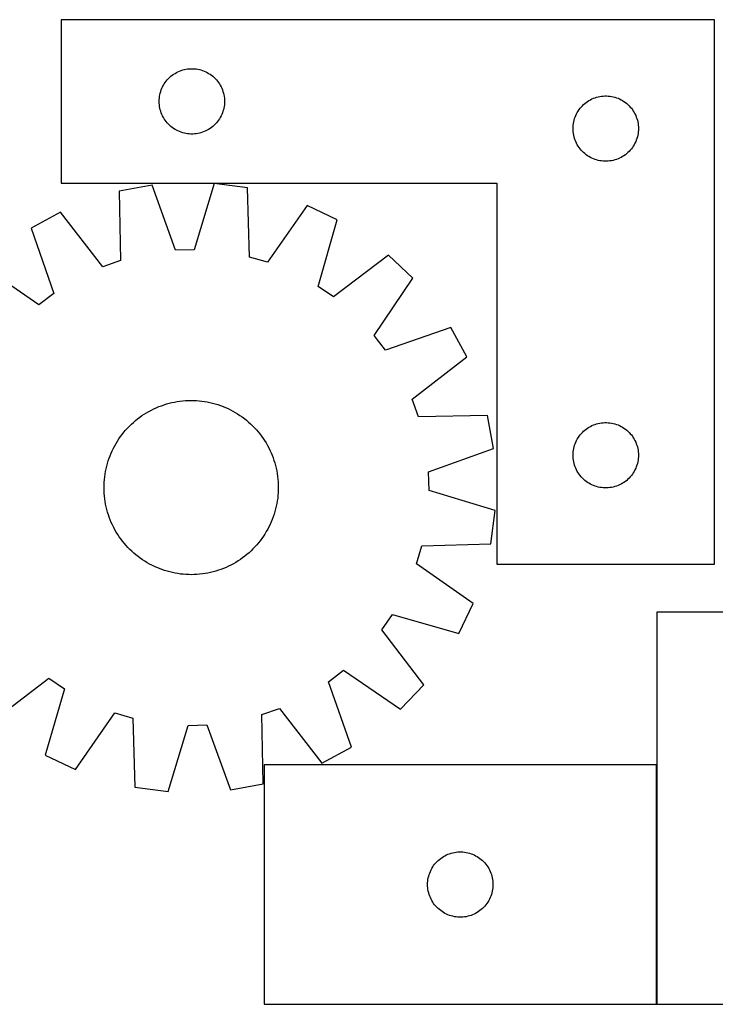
# Model space of a CAD drawing. Header units: millimetres. Extents: x 7 to 1492, y 7 to 459.
# Tile 3 of 4: x 821 to 1140, y 7 to 459. Entities that reach past the tile are written whole.
import ezdxf

# ---------------------------------------------------------------- set-up
doc = ezdxf.new("R2010")
doc.units = ezdxf.units.MM
doc.layers.add('COMMON', color=5, linetype='CONTINUOUS', true_color=0x0000ff)
doc.layers.add('CUT', color=7, linetype='CONTINUOUS', true_color=0x000000)

msp = doc.modelspace()

# ---------------------------------------------------------------- linework, layer by layer
at = {"layer": 'COMMON'}
msp.add_line((1113.125909, 6.773011), (1113.125909, 116.773011), dxfattribs=at)
at = {"layer": 'CUT'}
for p, q in [((1139.797327, 458.889716), (839.797327, 458.889716)), ((839.797327, 458.889716), (839.797327, 383.889716)), ((1139.797327, 208.889716), (1139.797327, 458.889716)), ((891.423671, 433.834871), (892.075435, 434.249436)), ((892.075435, 434.249436), (892.747676, 434.629898)), ((892.747676, 434.629898), (893.438611, 434.97525)), ((893.438611, 434.97525), (894.146408, 435.284576)), ((894.146408, 435.284576), (894.869191, 435.557055)), ((894.869191, 435.557055), (895.605042, 435.791964)), ((895.605042, 435.791964), (896.352011, 435.988682)), ((896.352011, 435.988682), (897.108115, 436.146685)), ((897.108115, 436.146685), (897.871351, 436.265556)), ((897.871351, 436.265556), (898.639695, 436.344979)), ((898.639695, 436.344979), (899.411108, 436.384743)), ((899.411108, 436.384743), (900.183545, 436.384743)), ((900.183545, 436.384743), (900.954959, 436.344979)), ((900.954959, 436.344979), (901.723302, 436.265556)), ((901.723302, 436.265556), (902.486538, 436.146685)), ((902.486538, 436.146685), (903.242643, 435.988682)), ((903.242643, 435.988682), (903.989611, 435.791964)), ((903.989611, 435.791964), (904.725462, 435.557055)), ((904.725462, 435.557055), (905.448245, 435.284576)), ((905.448245, 435.284576), (906.156043, 434.97525)), ((906.156043, 434.97525), (906.846978, 434.629898)), ((906.846978, 434.629898), (907.519219, 434.249436)), ((907.519219, 434.249436), (908.170983, 433.834871)), ((887.140693, 429.440159), (887.571902, 430.081033)), ((887.571902, 430.081033), (888.03553, 430.698858)), ((888.03553, 430.698858), (888.530348, 431.291998)), ((888.530348, 431.291998), (889.055044, 431.858878)), ((889.055044, 431.858878), (889.608227, 432.397997)), ((889.608227, 432.397997), (890.188429, 432.907923)), ((890.188429, 432.907923), (890.794113, 433.387305)), ((890.794113, 433.387305), (891.423671, 433.834871)), ((908.170983, 433.834871), (908.800541, 433.387305)), ((908.800541, 433.387305), (909.406224, 432.907923)), ((909.406224, 432.907923), (909.986427, 432.397997)), ((909.986427, 432.397997), (910.53961, 431.858878)), ((910.53961, 431.858878), (911.064306, 431.291998)), ((911.064306, 431.291998), (911.559124, 430.698858)), ((911.559124, 430.698858), (912.022752, 430.081033)), ((912.022752, 430.081033), (912.45396, 429.440159)), ((885.114491, 424.457997), (885.291911, 425.209783)), ((885.291911, 425.209783), (885.507796, 425.951439)), ((885.507796, 425.951439), (885.761574, 426.680997)), ((885.761574, 426.680997), (886.052573, 427.396525)), ((886.052573, 427.396525), (886.380021, 428.096123)), ((886.380021, 428.096123), (886.743048, 428.777937)), ((886.743048, 428.777937), (887.140693, 429.440159)), ((912.45396, 429.440159), (912.851605, 428.777937)), ((912.851605, 428.777937), (913.214633, 428.096123)), ((913.214633, 428.096123), (913.54208, 427.396525)), ((913.54208, 427.396525), (913.833079, 426.680997)), ((913.833079, 426.680997), (914.086857, 425.951439)), ((914.086857, 425.951439), (914.302743, 425.209783)), ((914.302743, 425.209783), (914.480162, 424.457997)), ((884.797327, 421.389716), (884.817215, 422.161897)), ((884.817215, 420.617535), (884.797327, 421.389716)), ((884.817215, 422.161897), (884.876829, 422.932031)), ((884.876829, 419.847401), (884.817215, 420.617535)), ((884.876829, 422.932031), (884.976008, 423.698075)), ((884.976008, 423.698075), (885.114491, 424.457997)), ((914.480162, 424.457997), (914.618645, 423.698075)), ((914.618645, 423.698075), (914.717825, 422.932031)), ((914.717825, 422.932031), (914.777438, 422.161897)), ((914.777438, 420.617535), (914.717825, 419.847401)), ((914.777438, 422.161897), (914.797327, 421.389716)), ((914.797327, 421.389716), (914.777438, 420.617535)), ((1080.188429, 420.407923), (1080.794113, 420.887305)), ((1080.794113, 420.887305), (1081.423671, 421.334871)), ((1081.423671, 421.334871), (1082.075435, 421.749436)), ((1082.075435, 421.749436), (1082.747676, 422.129898)), ((1082.747676, 422.129898), (1083.438611, 422.47525)), ((1083.438611, 422.47525), (1084.146408, 422.784576)), ((1084.146408, 422.784576), (1084.869191, 423.057055)), ((1084.869191, 423.057055), (1085.605042, 423.291964)), ((1085.605042, 423.291964), (1086.352011, 423.488682)), ((1086.352011, 423.488682), (1087.108115, 423.646685)), ((1087.108115, 423.646685), (1087.871351, 423.765556)), ((1087.871351, 423.765556), (1088.639695, 423.844979)), ((1088.639695, 423.844979), (1089.411108, 423.884743)), ((1089.411108, 423.884743), (1090.183545, 423.884743)), ((1090.183545, 423.884743), (1090.954959, 423.844979)), ((1090.954959, 423.844979), (1091.723302, 423.765556)), ((1091.723302, 423.765556), (1092.486538, 423.646685)), ((1092.486538, 423.646685), (1093.242643, 423.488682)), ((1093.242643, 423.488682), (1093.989611, 423.291964)), ((1093.989611, 423.291964), (1094.725462, 423.057055)), ((1094.725462, 423.057055), (1095.448245, 422.784576)), ((1095.448245, 422.784576), (1096.156043, 422.47525)), ((1096.156043, 422.47525), (1096.846978, 422.129898)), ((1096.846978, 422.129898), (1097.519219, 421.749436)), ((1097.519219, 421.749436), (1098.170983, 421.334871)), ((1098.170983, 421.334871), (1098.800541, 420.887305)), ((1098.800541, 420.887305), (1099.406224, 420.407923)), ((884.976008, 419.081357), (884.876829, 419.847401)), ((885.114491, 418.321435), (884.976008, 419.081357)), ((885.291911, 417.569649), (885.114491, 418.321435)), ((885.507796, 416.827994), (885.291911, 417.569649)), ((885.761574, 416.098435), (885.507796, 416.827994)), ((886.052573, 415.382908), (885.761574, 416.098435)), ((913.833079, 416.098435), (913.54208, 415.382908)), ((914.086857, 416.827994), (913.833079, 416.098435)), ((914.302743, 417.569649), (914.086857, 416.827994)), ((914.480162, 418.321435), (914.302743, 417.569649)), ((914.618645, 419.081357), (914.480162, 418.321435)), ((914.717825, 419.847401), (914.618645, 419.081357)), ((1076.380021, 415.596123), (1076.743048, 416.277937)), ((1076.743048, 416.277937), (1077.140693, 416.940159)), ((1077.140693, 416.940159), (1077.571902, 417.581033)), ((1077.571902, 417.581033), (1078.03553, 418.198858)), ((1078.03553, 418.198858), (1078.530348, 418.791998)), ((1078.530348, 418.791998), (1079.055044, 419.358878)), ((1079.055044, 419.358878), (1079.608227, 419.897997)), ((1079.608227, 419.897997), (1080.188429, 420.407923)), ((1099.406224, 420.407923), (1099.986427, 419.897997)), ((1099.986427, 419.897997), (1100.53961, 419.358878)), ((1100.53961, 419.358878), (1101.064306, 418.791998)), ((1101.064306, 418.791998), (1101.559124, 418.198858)), ((1101.559124, 418.198858), (1102.022752, 417.581033)), ((1102.022752, 417.581033), (1102.45396, 416.940159)), ((1102.45396, 416.940159), (1102.851605, 416.277937)), ((1102.851605, 416.277937), (1103.214633, 415.596123)), ((886.380021, 414.683309), (886.052573, 415.382908)), ((886.743048, 414.001495), (886.380021, 414.683309)), ((887.140693, 413.339273), (886.743048, 414.001495)), ((887.571902, 412.6984), (887.140693, 413.339273)), ((888.03553, 412.080574), (887.571902, 412.6984)), ((888.530348, 411.487434), (888.03553, 412.080574)), ((889.055044, 410.920554), (888.530348, 411.487434)), ((911.064306, 411.487434), (910.53961, 410.920554)), ((911.559124, 412.080574), (911.064306, 411.487434)), ((912.022752, 412.6984), (911.559124, 412.080574)), ((912.45396, 413.339273), (912.022752, 412.6984)), ((912.851605, 414.001495), (912.45396, 413.339273)), ((913.214633, 414.683309), (912.851605, 414.001495)), ((913.54208, 415.382908), (913.214633, 414.683309)), ((1074.976008, 411.198075), (1075.114491, 411.957997)), ((1075.114491, 411.957997), (1075.291911, 412.709783)), ((1075.291911, 412.709783), (1075.507796, 413.451439)), ((1075.507796, 413.451439), (1075.761574, 414.180997)), ((1075.761574, 414.180997), (1076.052573, 414.896525)), ((1076.052573, 414.896525), (1076.380021, 415.596123)), ((1103.214633, 415.596123), (1103.54208, 414.896525)), ((1103.54208, 414.896525), (1103.833079, 414.180997)), ((1103.833079, 414.180997), (1104.086857, 413.451439)), ((1104.086857, 413.451439), (1104.302743, 412.709783)), ((1104.302743, 412.709783), (1104.480162, 411.957997)), ((1104.480162, 411.957997), (1104.618645, 411.198075)), ((889.608227, 410.381436), (889.055044, 410.920554)), ((890.188429, 409.871509), (889.608227, 410.381436)), ((890.794113, 409.392127), (890.188429, 409.871509)), ((891.423671, 408.944561), (890.794113, 409.392127)), ((892.075435, 408.529997), (891.423671, 408.944561)), ((892.747676, 408.149534), (892.075435, 408.529997)), ((893.438611, 407.804182), (892.747676, 408.149534)), ((894.146408, 407.494857), (893.438611, 407.804182)), ((894.869191, 407.222378), (894.146408, 407.494857)), ((895.605042, 406.987468), (894.869191, 407.222378)), ((896.352011, 406.79075), (895.605042, 406.987468)), ((903.989611, 406.987468), (903.242643, 406.79075)), ((904.725462, 407.222378), (903.989611, 406.987468)), ((905.448245, 407.494857), (904.725462, 407.222378)), ((906.156043, 407.804182), (905.448245, 407.494857)), ((906.846978, 408.149534), (906.156043, 407.804182)), ((907.519219, 408.529997), (906.846978, 408.149534)), ((908.170983, 408.944561), (907.519219, 408.529997)), ((908.800541, 409.392127), (908.170983, 408.944561)), ((909.406224, 409.871509), (908.800541, 409.392127)), ((909.986427, 410.381436), (909.406224, 409.871509)), ((910.53961, 410.920554), (909.986427, 410.381436)), ((1074.797327, 408.889716), (1074.817215, 409.661897)), ((1074.817215, 408.117535), (1074.797327, 408.889716)), ((1074.817215, 409.661897), (1074.876829, 410.432031)), ((1074.876829, 407.347401), (1074.817215, 408.117535)), ((1074.876829, 410.432031), (1074.976008, 411.198075)), ((1074.976008, 406.581357), (1074.876829, 407.347401)), ((1104.618645, 411.198075), (1104.717825, 410.432031)), ((1104.717825, 407.347401), (1104.618645, 406.581357)), ((1104.717825, 410.432031), (1104.777438, 409.661897)), ((1104.777438, 408.117535), (1104.717825, 407.347401)), ((1104.777438, 409.661897), (1104.797327, 408.889716)), ((1104.797327, 408.889716), (1104.777438, 408.117535)), ((897.108115, 406.632747), (896.352011, 406.79075)), ((897.871351, 406.513876), (897.108115, 406.632747)), ((898.639695, 406.434453), (897.871351, 406.513876)), ((899.411108, 406.394689), (898.639695, 406.434453)), ((900.183545, 406.394689), (899.411108, 406.394689)), ((900.954959, 406.434453), (900.183545, 406.394689)), ((901.723302, 406.513876), (900.954959, 406.434453)), ((902.486538, 406.632747), (901.723302, 406.513876)), ((903.242643, 406.79075), (902.486538, 406.632747)), ((1075.114491, 405.821435), (1074.976008, 406.581357)), ((1075.291911, 405.069649), (1075.114491, 405.821435)), ((1075.507796, 404.327994), (1075.291911, 405.069649)), ((1075.761574, 403.598435), (1075.507796, 404.327994)), ((1076.052573, 402.882908), (1075.761574, 403.598435)), ((1076.380021, 402.183309), (1076.052573, 402.882908)), ((1103.54208, 402.882908), (1103.214633, 402.183309)), ((1103.833079, 403.598435), (1103.54208, 402.882908)), ((1104.086857, 404.327994), (1103.833079, 403.598435)), ((1104.302743, 405.069649), (1104.086857, 404.327994)), ((1104.480162, 405.821435), (1104.302743, 405.069649)), ((1104.618645, 406.581357), (1104.480162, 405.821435)), ((1076.743048, 401.501495), (1076.380021, 402.183309)), ((1077.140693, 400.839273), (1076.743048, 401.501495)), ((1077.571902, 400.1984), (1077.140693, 400.839273)), ((1078.03553, 399.580574), (1077.571902, 400.1984)), ((1078.530348, 398.987434), (1078.03553, 399.580574)), ((1079.055044, 398.420554), (1078.530348, 398.987434)), ((1079.608227, 397.881436), (1079.055044, 398.420554)), ((1080.188429, 397.371509), (1079.608227, 397.881436)), ((1099.986427, 397.881436), (1099.406224, 397.371509)), ((1100.53961, 398.420554), (1099.986427, 397.881436)), ((1101.064306, 398.987434), (1100.53961, 398.420554)), ((1101.559124, 399.580574), (1101.064306, 398.987434)), ((1102.022752, 400.1984), (1101.559124, 399.580574)), ((1102.45396, 400.839273), (1102.022752, 400.1984)), ((1102.851605, 401.501495), (1102.45396, 400.839273)), ((1103.214633, 402.183309), (1102.851605, 401.501495)), ((1080.794113, 396.892127), (1080.188429, 397.371509)), ((1081.423671, 396.444561), (1080.794113, 396.892127)), ((1082.075435, 396.029997), (1081.423671, 396.444561)), ((1082.747676, 395.649534), (1082.075435, 396.029997)), ((1083.438611, 395.304182), (1082.747676, 395.649534)), ((1084.146408, 394.994857), (1083.438611, 395.304182)), ((1084.869191, 394.722378), (1084.146408, 394.994857)), ((1085.605042, 394.487468), (1084.869191, 394.722378)), ((1086.352011, 394.29075), (1085.605042, 394.487468)), ((1087.108115, 394.132747), (1086.352011, 394.29075)), ((1087.871351, 394.013876), (1087.108115, 394.132747)), ((1088.639695, 393.934453), (1087.871351, 394.013876)), ((1089.411108, 393.894689), (1088.639695, 393.934453)), ((1090.183545, 393.894689), (1089.411108, 393.894689)), ((1090.954959, 393.934453), (1090.183545, 393.894689)), ((1091.723302, 394.013876), (1090.954959, 393.934453)), ((1092.486538, 394.132747), (1091.723302, 394.013876)), ((1093.242643, 394.29075), (1092.486538, 394.132747)), ((1093.989611, 394.487468), (1093.242643, 394.29075)), ((1094.725462, 394.722378), (1093.989611, 394.487468)), ((1095.448245, 394.994857), (1094.725462, 394.722378)), ((1096.156043, 395.304182), (1095.448245, 394.994857)), ((1096.846978, 395.649534), (1096.156043, 395.304182)), ((1097.519219, 396.029997), (1096.846978, 395.649534)), ((1098.170983, 396.444561), (1097.519219, 396.029997)), ((1098.800541, 396.892127), (1098.170983, 396.444561)), ((1099.406224, 397.371509), (1098.800541, 396.892127)), ((839.797327, 383.889716), (1039.797327, 383.889716)), ((881.514901, 382.895379), (866.387991, 380.08341)), ((866.387991, 380.08341), (867.061252, 348.326183)), ((892.299067, 353.017686), (881.514901, 382.895379)), ((910.043565, 383.657683), (900.870351, 353.246716)), ((925.299057, 381.657552), (910.043565, 383.657683)), ((926.322693, 349.909687), (925.299057, 381.657552)), ((1039.797327, 383.889716), (1039.797327, 208.889716)), ((952.666994, 373.566704), (934.545244, 347.478835)), ((966.557755, 366.95026), (952.666994, 373.566704)), ((839.491184, 370.542574), (825.973584, 363.193761)), ((858.98025, 345.45969), (839.491184, 370.542574)), ((957.720661, 336.439925), (966.557755, 366.95026)), ((825.973584, 363.193761), (836.427416, 333.198892)), ((900.870351, 353.246716), (892.299067, 353.017686)), ((867.061252, 348.326183), (858.98025, 345.45969)), ((934.545244, 347.478835), (926.322693, 349.909687)), ((990.086, 350.798248), (964.789596, 331.58714)), ((1001.252305, 340.213155), (990.086, 350.798248)), ((829.627721, 327.975528), (803.341481, 345.808315)), ((983.419517, 313.926915), (1001.252305, 340.213155)), ((964.789596, 331.58714), (957.720661, 336.439925)), ((836.427416, 333.198892), (829.627721, 327.975528)), ((1018.63775, 317.581052), (988.642881, 307.127221)), ((1025.986563, 304.063452), (1018.63775, 317.581052)), ((988.642881, 307.127221), (983.419517, 313.926915)), ((1000.903679, 284.574386), (1025.986563, 304.063452)), ((882.354133, 280.194538), (883.497753, 280.715248)), ((883.497753, 280.715248), (884.657165, 281.19978)), ((884.657165, 281.19978), (885.831224, 281.647655)), ((885.831224, 281.647655), (887.018772, 282.05843)), ((887.018772, 282.05843), (888.218637, 282.431701)), ((888.218637, 282.431701), (889.429635, 282.767099)), ((889.429635, 282.767099), (890.65057, 283.064294)), ((890.65057, 283.064294), (891.880237, 283.322991)), ((891.880237, 283.322991), (893.117424, 283.542935)), ((893.117424, 283.542935), (894.360909, 283.723911)), ((894.360909, 283.723911), (895.609465, 283.865738)), ((895.609465, 283.865738), (896.86186, 283.968277)), ((896.86186, 283.968277), (898.116857, 284.031426)), ((898.116857, 284.031426), (899.373219, 284.055125)), ((899.373219, 284.055125), (900.629706, 284.039348)), ((900.629706, 284.039348), (901.885076, 283.984112)), ((901.885076, 283.984112), (903.138093, 283.889471)), ((903.138093, 283.889471), (904.387518, 283.755518)), ((904.387518, 283.755518), (905.632119, 283.582386)), ((905.632119, 283.582386), (906.870668, 283.370246)), ((906.870668, 283.370246), (908.101942, 283.119306)), ((908.101942, 283.119306), (909.324727, 282.829815)), ((909.324727, 282.829815), (910.537815, 282.502059)), ((910.537815, 282.502059), (911.740009, 282.13636)), ((911.740009, 282.13636), (912.930123, 281.73308)), ((912.930123, 281.73308), (914.106983, 281.292616)), ((914.106983, 281.292616), (915.269427, 280.815404)), ((915.269427, 280.815404), (916.416307, 280.301914)), ((1003.770172, 276.493385), (1000.903679, 284.574386)), ((874.883519, 275.584083), (875.886008, 276.341727)), ((875.886008, 276.341727), (876.9118, 277.067507)), ((876.9118, 277.067507), (877.959883, 277.760708)), ((877.959883, 277.760708), (879.029223, 278.420647)), ((879.029223, 278.420647), (880.118765, 279.046671)), ((880.118765, 279.046671), (881.227433, 279.638162)), ((881.227433, 279.638162), (882.354133, 280.194538)), ((916.416307, 280.301914), (917.546492, 279.752652)), ((917.546492, 279.752652), (918.658867, 279.168162)), ((918.658867, 279.168162), (919.752334, 278.54902)), ((919.752334, 278.54902), (920.825814, 277.895837)), ((920.825814, 277.895837), (921.878247, 277.209257)), ((921.878247, 277.209257), (922.908594, 276.489958)), ((922.908594, 276.489958), (923.91584, 275.73865)), ((1035.5274, 277.166645), (1003.770172, 276.493385)), ((1038.339368, 262.039736), (1035.5274, 277.166645)), ((869.411632, 270.413083), (870.254396, 271.345154)), ((870.254396, 271.345154), (871.126021, 272.250293)), ((871.126021, 272.250293), (872.025646, 273.127607)), ((872.025646, 273.127607), (872.952386, 273.97623)), ((872.952386, 273.97623), (873.905323, 274.795325)), ((873.905323, 274.795325), (874.883519, 275.584083)), ((923.91584, 275.73865), (924.898989, 274.956075)), ((924.898989, 274.956075), (925.857072, 274.143004)), ((925.857072, 274.143004), (926.789143, 273.30024)), ((926.789143, 273.30024), (927.694282, 272.428616)), ((927.694282, 272.428616), (928.571596, 271.52899)), ((928.571596, 271.52899), (929.420219, 270.602251)), ((1080.794113, 270.887305), (1081.423671, 271.334871)), ((1081.423671, 271.334871), (1082.075435, 271.749436)), ((1082.075435, 271.749436), (1082.747676, 272.129898)), ((1082.747676, 272.129898), (1083.438611, 272.47525)), ((1083.438611, 272.47525), (1084.146408, 272.784576)), ((1084.146408, 272.784576), (1084.869191, 273.057055)), ((1084.869191, 273.057055), (1085.605042, 273.291964)), ((1085.605042, 273.291964), (1086.352011, 273.488682)), ((1086.352011, 273.488682), (1087.108115, 273.646685)), ((1087.108115, 273.646685), (1087.871351, 273.765556)), ((1087.871351, 273.765556), (1088.639695, 273.844979)), ((1088.639695, 273.844979), (1089.411108, 273.884743)), ((1089.411108, 273.884743), (1090.183545, 273.884743)), ((1090.183545, 273.884743), (1090.954959, 273.844979)), ((1090.954959, 273.844979), (1091.723302, 273.765556)), ((1091.723302, 273.765556), (1092.486538, 273.646685)), ((1092.486538, 273.646685), (1093.242643, 273.488682)), ((1093.242643, 273.488682), (1093.989611, 273.291964)), ((1093.989611, 273.291964), (1094.725462, 273.057055)), ((1094.725462, 273.057055), (1095.448245, 272.784576)), ((1095.448245, 272.784576), (1096.156043, 272.47525)), ((1096.156043, 272.47525), (1096.846978, 272.129898)), ((1096.846978, 272.129898), (1097.519219, 271.749436)), ((1097.519219, 271.749436), (1098.170983, 271.334871)), ((1098.170983, 271.334871), (1098.800541, 270.887305)), ((866.345379, 266.434257), (867.064678, 267.464605)), ((867.064678, 267.464605), (867.815986, 268.47185)), ((867.815986, 268.47185), (868.598561, 269.455)), ((868.598561, 269.455), (869.411632, 270.413083)), ((929.420219, 270.602251), (930.239314, 269.649313)), ((930.239314, 269.649313), (931.028073, 268.671117)), ((931.028073, 268.671117), (931.785716, 267.668628)), ((931.785716, 267.668628), (932.511496, 266.642836)), ((1076.743048, 266.277937), (1077.140693, 266.940159)), ((1077.140693, 266.940159), (1077.571902, 267.581033)), ((1077.571902, 267.581033), (1078.03553, 268.198858)), ((1078.03553, 268.198858), (1078.530348, 268.791998)), ((1078.530348, 268.791998), (1079.055044, 269.358878)), ((1079.055044, 269.358878), (1079.608227, 269.897997)), ((1079.608227, 269.897997), (1080.188429, 270.407923)), ((1080.188429, 270.407923), (1080.794113, 270.887305)), ((1098.800541, 270.887305), (1099.406224, 270.407923)), ((1099.406224, 270.407923), (1099.986427, 269.897997)), ((1099.986427, 269.897997), (1100.53961, 269.358878)), ((1100.53961, 269.358878), (1101.064306, 268.791998)), ((1101.064306, 268.791998), (1101.559124, 268.198858)), ((1101.559124, 268.198858), (1102.022752, 267.581033)), ((1102.022752, 267.581033), (1102.45396, 266.940159)), ((1102.45396, 266.940159), (1102.851605, 266.277937)), ((863.801984, 262.102503), (864.386474, 263.214878)), ((864.386474, 263.214878), (865.005616, 264.308345)), ((865.005616, 264.308345), (865.658799, 265.381825)), ((865.658799, 265.381825), (866.345379, 266.434257)), ((932.511496, 266.642836), (933.204698, 265.594753)), ((933.204698, 265.594753), (933.864636, 264.525413)), ((933.864636, 264.525413), (934.49066, 263.435871)), ((934.49066, 263.435871), (935.082151, 262.327203)), ((935.082151, 262.327203), (935.638527, 261.200503)), ((1075.114491, 261.957997), (1075.291911, 262.709783)), ((1075.291911, 262.709783), (1075.507796, 263.451439)), ((1075.507796, 263.451439), (1075.761574, 264.180997)), ((1075.761574, 264.180997), (1076.052573, 264.896525)), ((1076.052573, 264.896525), (1076.380021, 265.596123)), ((1076.380021, 265.596123), (1076.743048, 266.277937)), ((1102.851605, 266.277937), (1103.214633, 265.596123)), ((1103.214633, 265.596123), (1103.54208, 264.896525)), ((1103.54208, 264.896525), (1103.833079, 264.180997)), ((1103.833079, 264.180997), (1104.086857, 263.451439)), ((1104.086857, 263.451439), (1104.302743, 262.709783)), ((1104.302743, 262.709783), (1104.480162, 261.957997)), ((861.821556, 257.486134), (862.26202, 258.662994)), ((862.26202, 258.662994), (862.739232, 259.825437)), ((862.739232, 259.825437), (863.252722, 260.972318)), ((863.252722, 260.972318), (863.801984, 262.102503)), ((935.638527, 261.200503), (936.159238, 260.056883)), ((936.159238, 260.056883), (936.643769, 258.897471)), ((936.643769, 258.897471), (937.091644, 257.723412)), ((937.091644, 257.723412), (937.502419, 256.535864)), ((1008.461675, 251.25557), (1038.339368, 262.039736)), ((1074.797327, 258.889716), (1074.817215, 259.661897)), ((1074.817215, 258.117535), (1074.797327, 258.889716)), ((1074.817215, 259.661897), (1074.876829, 260.432031)), ((1074.876829, 257.347401), (1074.817215, 258.117535)), ((1074.876829, 260.432031), (1074.976008, 261.198075)), ((1074.976008, 261.198075), (1075.114491, 261.957997)), ((1104.480162, 261.957997), (1104.618645, 261.198075)), ((1104.618645, 261.198075), (1104.717825, 260.432031)), ((1104.717825, 260.432031), (1104.777438, 259.661897)), ((1104.777438, 258.117535), (1104.717825, 257.347401)), ((1104.777438, 259.661897), (1104.797327, 258.889716)), ((1104.797327, 258.889716), (1104.777438, 258.117535)), ((860.43533, 252.657953), (860.724821, 253.880738)), ((860.724821, 253.880738), (861.052577, 255.093826)), ((861.052577, 255.093826), (861.418276, 256.29602)), ((861.418276, 256.29602), (861.821556, 257.486134)), ((937.502419, 256.535864), (937.87569, 255.335999)), ((937.87569, 255.335999), (938.211088, 254.125001)), ((938.211088, 254.125001), (938.508283, 252.904066)), ((1074.976008, 256.581357), (1074.876829, 257.347401)), ((1075.114491, 255.821435), (1074.976008, 256.581357)), ((1075.291911, 255.069649), (1075.114491, 255.821435)), ((1075.507796, 254.327994), (1075.291911, 255.069649)), ((1075.761574, 253.598435), (1075.507796, 254.327994)), ((1076.052573, 252.882908), (1075.761574, 253.598435)), ((1103.833079, 253.598435), (1103.54208, 252.882908)), ((1104.086857, 254.327994), (1103.833079, 253.598435)), ((1104.302743, 255.069649), (1104.086857, 254.327994)), ((1104.480162, 255.821435), (1104.302743, 255.069649)), ((1104.618645, 256.581357), (1104.480162, 255.821435)), ((1104.717825, 257.347401), (1104.618645, 256.581357)), ((859.665166, 247.694104), (859.799118, 248.943529)), ((859.799118, 248.943529), (859.97225, 250.18813)), ((859.97225, 250.18813), (860.18439, 251.426679)), ((860.18439, 251.426679), (860.43533, 252.657953)), ((938.508283, 252.904066), (938.76698, 251.674399)), ((938.76698, 251.674399), (938.986925, 250.437212)), ((938.986925, 250.437212), (939.1679, 249.193727)), ((939.1679, 249.193727), (939.309727, 247.945171)), ((1008.690705, 242.684285), (1008.461675, 251.25557)), ((1076.380021, 252.183309), (1076.052573, 252.882908)), ((1076.743048, 251.501495), (1076.380021, 252.183309)), ((1077.140693, 250.839273), (1076.743048, 251.501495)), ((1077.571902, 250.1984), (1077.140693, 250.839273)), ((1078.03553, 249.580574), (1077.571902, 250.1984)), ((1078.530348, 248.987434), (1078.03553, 249.580574)), ((1079.055044, 248.420554), (1078.530348, 248.987434)), ((1101.064306, 248.987434), (1100.53961, 248.420554)), ((1101.559124, 249.580574), (1101.064306, 248.987434)), ((1102.022752, 250.1984), (1101.559124, 249.580574)), ((1102.45396, 250.839273), (1102.022752, 250.1984)), ((1102.851605, 251.501495), (1102.45396, 250.839273)), ((1103.214633, 252.183309), (1102.851605, 251.501495)), ((1103.54208, 252.882908), (1103.214633, 252.183309)), ((859.499511, 243.92923), (859.515288, 245.185716)), ((859.515288, 245.185716), (859.570524, 246.441087)), ((859.570524, 246.441087), (859.665166, 247.694104)), ((939.309727, 247.945171), (939.412266, 246.692776)), ((939.412266, 246.692776), (939.475416, 245.437779)), ((939.475416, 245.437779), (939.499114, 244.181417)), ((939.499114, 244.181417), (939.483337, 242.92493)), ((1079.608227, 247.881436), (1079.055044, 248.420554)), ((1080.188429, 247.371509), (1079.608227, 247.881436)), ((1080.794113, 246.892127), (1080.188429, 247.371509)), ((1081.423671, 246.444561), (1080.794113, 246.892127)), ((1082.075435, 246.029997), (1081.423671, 246.444561)), ((1082.747676, 245.649534), (1082.075435, 246.029997)), ((1083.438611, 245.304182), (1082.747676, 245.649534)), ((1084.146408, 244.994857), (1083.438611, 245.304182)), ((1084.869191, 244.722378), (1084.146408, 244.994857)), ((1085.605042, 244.487468), (1084.869191, 244.722378)), ((1086.352011, 244.29075), (1085.605042, 244.487468)), ((1087.108115, 244.132747), (1086.352011, 244.29075)), ((1093.242643, 244.29075), (1092.486538, 244.132747)), ((1093.989611, 244.487468), (1093.242643, 244.29075)), ((1094.725462, 244.722378), (1093.989611, 244.487468)), ((1095.448245, 244.994857), (1094.725462, 244.722378)), ((1096.156043, 245.304182), (1095.448245, 244.994857)), ((1096.846978, 245.649534), (1096.156043, 245.304182)), ((1097.519219, 246.029997), (1096.846978, 245.649534)), ((1098.170983, 246.444561), (1097.519219, 246.029997)), ((1098.800541, 246.892127), (1098.170983, 246.444561)), ((1099.406224, 247.371509), (1098.800541, 246.892127)), ((1099.986427, 247.881436), (1099.406224, 247.371509)), ((1100.53961, 248.420554), (1099.986427, 247.881436)), ((859.52321, 242.672868), (859.499511, 243.92923)), ((859.586359, 241.417871), (859.52321, 242.672868)), ((859.688898, 240.165476), (859.586359, 241.417871)), ((859.830725, 238.91692), (859.688898, 240.165476)), ((939.33346, 240.416543), (939.199507, 239.167118)), ((939.428101, 241.66956), (939.33346, 240.416543)), ((939.483337, 242.92493), (939.428101, 241.66956)), ((1039.101672, 233.511071), (1008.690705, 242.684285)), ((1087.871351, 244.013876), (1087.108115, 244.132747)), ((1088.639695, 243.934453), (1087.871351, 244.013876)), ((1089.411108, 243.894689), (1088.639695, 243.934453)), ((1090.183545, 243.894689), (1089.411108, 243.894689)), ((1090.954959, 243.934453), (1090.183545, 243.894689)), ((1091.723302, 244.013876), (1090.954959, 243.934453)), ((1092.486538, 244.132747), (1091.723302, 244.013876)), ((860.011701, 237.673435), (859.830725, 238.91692)), ((860.231645, 236.436248), (860.011701, 237.673435)), ((860.490343, 235.206581), (860.231645, 236.436248)), ((860.787537, 233.985645), (860.490343, 235.206581)), ((938.563296, 235.452694), (938.273805, 234.229909)), ((938.814235, 236.683968), (938.563296, 235.452694)), ((939.026375, 237.922517), (938.814235, 236.683968)), ((939.199507, 239.167118), (939.026375, 237.922517)), ((861.122935, 232.774648), (860.787537, 233.985645)), ((861.496206, 231.574783), (861.122935, 232.774648)), ((861.906982, 230.387235), (861.496206, 231.574783)), ((937.177069, 230.624513), (936.736605, 229.447653)), ((937.580349, 231.814627), (937.177069, 230.624513)), ((937.946048, 233.016821), (937.580349, 231.814627)), ((938.273805, 234.229909), (937.946048, 233.016821)), ((1037.101541, 218.255579), (1039.101672, 233.511071)), ((862.354856, 229.213176), (861.906982, 230.387235)), ((862.839388, 228.053764), (862.354856, 229.213176)), ((863.360098, 226.910144), (862.839388, 228.053764)), ((863.916474, 225.783444), (863.360098, 226.910144)), ((935.745903, 227.138329), (935.196642, 226.008144)), ((936.259393, 228.285209), (935.745903, 227.138329)), ((936.736605, 229.447653), (936.259393, 228.285209)), ((864.507966, 224.674776), (863.916474, 225.783444)), ((865.133989, 223.585234), (864.507966, 224.674776)), ((865.793928, 222.515894), (865.133989, 223.585234)), ((866.487129, 221.467811), (865.793928, 222.515894)), ((932.653246, 221.676389), (931.933947, 220.646042)), ((933.339826, 222.728822), (932.653246, 221.676389)), ((933.993009, 223.802302), (933.339826, 222.728822)), ((934.612152, 224.895769), (933.993009, 223.802302)), ((935.196642, 226.008144), (934.612152, 224.895769)), ((867.212909, 220.442019), (866.487129, 221.467811)), ((867.970553, 219.43953), (867.212909, 220.442019)), ((868.759311, 218.461334), (867.970553, 219.43953)), ((869.578406, 217.508396), (868.759311, 218.461334)), ((870.427029, 216.581657), (869.578406, 217.508396)), ((929.586993, 217.697564), (928.74423, 216.765493)), ((930.400064, 218.655647), (929.586993, 217.697564)), ((931.18264, 219.638796), (930.400064, 218.655647)), ((931.933947, 220.646042), (931.18264, 219.638796)), ((1002.922824, 209.009393), (1005.353676, 217.231943)), ((1005.353676, 217.231943), (1037.101541, 218.255579)), ((871.304343, 215.682031), (870.427029, 216.581657)), ((872.209483, 214.810406), (871.304343, 215.682031)), ((873.141553, 213.967643), (872.209483, 214.810406)), ((874.099636, 213.154572), (873.141553, 213.967643)), ((875.082786, 212.371996), (874.099636, 213.154572)), ((924.115106, 212.526563), (923.112618, 211.76892)), ((925.093302, 213.315322), (924.115106, 212.526563)), ((926.04624, 214.134417), (925.093302, 213.315322)), ((926.972979, 214.98304), (926.04624, 214.134417)), ((927.872605, 215.860354), (926.972979, 214.98304)), ((928.74423, 216.765493), (927.872605, 215.860354)), ((876.090031, 211.620689), (875.082786, 212.371996)), ((877.120379, 210.90139), (876.090031, 211.620689)), ((878.172811, 210.21481), (877.120379, 210.90139)), ((879.246291, 209.561627), (878.172811, 210.21481)), ((880.339758, 208.942484), (879.246291, 209.561627)), ((881.452133, 208.357994), (880.339758, 208.942484)), ((882.582318, 207.808733), (881.452133, 208.357994)), ((917.771192, 208.472485), (916.644492, 207.916109)), ((918.87986, 209.063976), (917.771192, 208.472485)), ((919.969402, 209.69), (918.87986, 209.063976)), ((921.038742, 210.349938), (919.969402, 209.69)), ((922.086825, 211.04314), (921.038742, 210.349938)), ((923.112618, 211.76892), (922.086825, 211.04314)), ((1029.010693, 190.887642), (1002.922824, 209.009393)), ((1039.797327, 208.889716), (1139.797327, 208.889716)), ((883.729199, 207.295243), (882.582318, 207.808733)), ((884.891642, 206.818031), (883.729199, 207.295243)), ((886.068502, 206.377567), (884.891642, 206.818031)), ((887.258616, 205.974287), (886.068502, 206.377567)), ((888.460811, 205.608588), (887.258616, 205.974287)), ((889.673898, 205.280831), (888.460811, 205.608588)), ((890.896683, 204.99134), (889.673898, 205.280831)), ((892.127957, 204.740401), (890.896683, 204.99134)), ((893.366506, 204.528261), (892.127957, 204.740401)), ((894.611107, 204.355129), (893.366506, 204.528261)), ((895.860533, 204.221176), (894.611107, 204.355129)), ((897.113549, 204.126535), (895.860533, 204.221176)), ((898.36892, 204.071299), (897.113549, 204.126535)), ((899.625406, 204.055522), (898.36892, 204.071299)), ((900.881768, 204.07922), (899.625406, 204.055522)), ((902.136765, 204.14237), (900.881768, 204.07922)), ((903.38916, 204.244909), (902.136765, 204.14237)), ((904.637716, 204.386736), (903.38916, 204.244909)), ((905.881201, 204.567711), (904.637716, 204.386736)), ((907.118388, 204.787656), (905.881201, 204.567711)), ((908.348056, 205.046353), (907.118388, 204.787656)), ((909.568991, 205.343548), (908.348056, 205.046353)), ((910.779988, 205.678946), (909.568991, 205.343548)), ((911.979853, 206.052217), (910.779988, 205.678946)), ((913.167401, 206.462992), (911.979853, 206.052217)), ((914.34146, 206.910867), (913.167401, 206.462992)), ((915.500872, 207.395398), (914.34146, 206.910867)), ((916.644492, 207.916109), (915.500872, 207.395398)), ((1022.394249, 176.996882), (1029.010693, 190.887642)), ((987.031129, 178.76504), (991.883914, 185.833975)), ((991.883914, 185.833975), (1022.394249, 176.996882)), ((1113.225909, 186.773011), (1113.225909, 6.773011)), ((1223.225909, 186.773011), (1113.225909, 186.773011)), ((1006.242238, 153.468636), (987.031129, 178.76504)), ((962.57121, 154.911755), (969.370904, 160.135119)), ((969.370904, 160.135119), (995.657145, 142.302331)), ((808.912625, 137.312398), (834.209029, 156.523507)), ((834.209029, 156.523507), (841.277964, 151.670722)), ((973.025041, 124.916886), (962.57121, 154.911755)), ((841.277964, 151.670722), (832.440871, 121.160387)), ((995.657145, 142.302331), (1006.242238, 153.468636)), ((846.331631, 114.543943), (864.453382, 140.631812)), ((864.453382, 140.631812), (872.675932, 138.20096)), ((931.937374, 139.784464), (940.018375, 142.650957)), ((940.018375, 142.650957), (959.507442, 117.568073)), ((872.675932, 138.20096), (873.699568, 106.453095)), ((932.610634, 108.027237), (931.937374, 139.784464)), ((888.95506, 104.452964), (898.128274, 134.863931)), ((898.128274, 134.863931), (906.699559, 135.092961)), ((906.699559, 135.092961), (917.483725, 105.215268)), ((959.507442, 117.568073), (973.025041, 124.916886)), ((832.440871, 121.160387), (846.331631, 114.543943)), ((1113.025908, 116.773011), (933.025908, 116.773011)), ((933.025908, 116.773011), (933.025908, 6.773011)), ((1113.025908, 6.773011), (1113.025908, 116.773011)), ((873.699568, 106.453095), (888.95506, 104.452964)), ((917.483725, 105.215268), (932.610634, 108.027237)), ((1012.283625, 72.242173), (1012.836808, 72.781292)), ((1012.836808, 72.781292), (1013.41701, 73.291218)), ((1013.41701, 73.291218), (1014.022694, 73.7706)), ((1014.022694, 73.7706), (1014.652252, 74.218166)), ((1014.652252, 74.218166), (1015.304016, 74.632731)), ((1015.304016, 74.632731), (1015.976257, 75.013193)), ((1015.976257, 75.013193), (1016.667192, 75.358545)), ((1016.667192, 75.358545), (1017.37499, 75.667871)), ((1017.37499, 75.667871), (1018.097772, 75.94035)), ((1018.097772, 75.94035), (1018.833624, 76.175259)), ((1018.833624, 76.175259), (1019.580592, 76.371977)), ((1019.580592, 76.371977), (1020.336697, 76.52998)), ((1020.336697, 76.52998), (1021.099933, 76.648851)), ((1021.099933, 76.648851), (1021.868276, 76.728274)), ((1021.868276, 76.728274), (1022.639689, 76.768038)), ((1022.639689, 76.768038), (1023.412127, 76.768038)), ((1023.412127, 76.768038), (1024.18354, 76.728274)), ((1024.18354, 76.728274), (1024.951883, 76.648851)), ((1024.951883, 76.648851), (1025.715119, 76.52998)), ((1025.715119, 76.52998), (1026.471224, 76.371977)), ((1026.471224, 76.371977), (1027.218193, 76.175259)), ((1027.218193, 76.175259), (1027.954044, 75.94035)), ((1027.954044, 75.94035), (1028.676826, 75.667871)), ((1028.676826, 75.667871), (1029.384624, 75.358545)), ((1029.384624, 75.358545), (1030.075559, 75.013193)), ((1030.075559, 75.013193), (1030.7478, 74.632731)), ((1030.7478, 74.632731), (1031.399564, 74.218166)), ((1031.399564, 74.218166), (1032.029122, 73.7706)), ((1032.029122, 73.7706), (1032.634806, 73.291218)), ((1032.634806, 73.291218), (1033.215008, 72.781292)), ((1033.215008, 72.781292), (1033.768191, 72.242173)), ((1009.281155, 67.77982), (1009.608602, 68.479418)), ((1009.608602, 68.479418), (1009.971629, 69.161232)), ((1009.971629, 69.161232), (1010.369275, 69.823454)), ((1010.369275, 69.823454), (1010.800483, 70.464328)), ((1010.800483, 70.464328), (1011.264111, 71.082153)), ((1011.264111, 71.082153), (1011.758929, 71.675293)), ((1011.758929, 71.675293), (1012.283625, 72.242173)), ((1033.768191, 72.242173), (1034.292887, 71.675293)), ((1034.292887, 71.675293), (1034.787705, 71.082153)), ((1034.787705, 71.082153), (1035.251333, 70.464328)), ((1035.251333, 70.464328), (1035.682541, 69.823454)), ((1035.682541, 69.823454), (1036.080187, 69.161232)), ((1036.080187, 69.161232), (1036.443214, 68.479418)), ((1036.443214, 68.479418), (1036.770662, 67.77982)), ((1008.045797, 62.545192), (1008.10541, 63.315326)), ((1008.10541, 63.315326), (1008.20459, 64.08137)), ((1008.20459, 64.08137), (1008.343073, 64.841292)), ((1008.343073, 64.841292), (1008.520492, 65.593078)), ((1008.520492, 65.593078), (1008.736377, 66.334734)), ((1008.736377, 66.334734), (1008.990156, 67.064292)), ((1008.990156, 67.064292), (1009.281155, 67.77982)), ((1036.770662, 67.77982), (1037.06166, 67.064292)), ((1037.06166, 67.064292), (1037.315439, 66.334734)), ((1037.315439, 66.334734), (1037.531324, 65.593078)), ((1037.531324, 65.593078), (1037.708743, 64.841292)), ((1037.708743, 64.841292), (1037.847227, 64.08137)), ((1037.847227, 64.08137), (1037.946406, 63.315326)), ((1037.946406, 63.315326), (1038.006019, 62.545192)), ((1008.025908, 61.773011), (1008.045797, 62.545192)), ((1008.045797, 61.00083), (1008.025908, 61.773011)), ((1008.10541, 60.230696), (1008.045797, 61.00083)), ((1008.20459, 59.464653), (1008.10541, 60.230696)), ((1008.343073, 58.70473), (1008.20459, 59.464653)), ((1037.847227, 59.464653), (1037.708743, 58.70473)), ((1037.946406, 60.230696), (1037.847227, 59.464653)), ((1038.006019, 61.00083), (1037.946406, 60.230696)), ((1038.006019, 62.545192), (1038.025908, 61.773011)), ((1038.025908, 61.773011), (1038.006019, 61.00083)), ((1008.520492, 57.952944), (1008.343073, 58.70473)), ((1008.736377, 57.211289), (1008.520492, 57.952944)), ((1008.990156, 56.48173), (1008.736377, 57.211289)), ((1009.281155, 55.766203), (1008.990156, 56.48173)), ((1009.608602, 55.066604), (1009.281155, 55.766203)), ((1009.971629, 54.38479), (1009.608602, 55.066604)), ((1010.369275, 53.722568), (1009.971629, 54.38479)), ((1036.080187, 54.38479), (1035.682541, 53.722568)), ((1036.443214, 55.066604), (1036.080187, 54.38479)), ((1036.770662, 55.766203), (1036.443214, 55.066604)), ((1037.06166, 56.48173), (1036.770662, 55.766203)), ((1037.315439, 57.211289), (1037.06166, 56.48173)), ((1037.531324, 57.952944), (1037.315439, 57.211289)), ((1037.708743, 58.70473), (1037.531324, 57.952944)), ((1010.800483, 53.081695), (1010.369275, 53.722568)), ((1011.264111, 52.463869), (1010.800483, 53.081695)), ((1011.758929, 51.870729), (1011.264111, 52.463869)), ((1012.283625, 51.303849), (1011.758929, 51.870729)), ((1012.836808, 50.764731), (1012.283625, 51.303849)), ((1013.41701, 50.254804), (1012.836808, 50.764731)), ((1014.022694, 49.775422), (1013.41701, 50.254804)), ((1014.652252, 49.327856), (1014.022694, 49.775422)), ((1032.029122, 49.775422), (1031.399564, 49.327856)), ((1032.634806, 50.254804), (1032.029122, 49.775422)), ((1033.215008, 50.764731), (1032.634806, 50.254804)), ((1033.768191, 51.303849), (1033.215008, 50.764731)), ((1034.292887, 51.870729), (1033.768191, 51.303849)), ((1034.787705, 52.463869), (1034.292887, 51.870729)), ((1035.251333, 53.081695), (1034.787705, 52.463869)), ((1035.682541, 53.722568), (1035.251333, 53.081695)), ((1015.304016, 48.913292), (1014.652252, 49.327856)), ((1015.976257, 48.532829), (1015.304016, 48.913292)), ((1016.667192, 48.187477), (1015.976257, 48.532829)), ((1017.37499, 47.878152), (1016.667192, 48.187477)), ((1018.097772, 47.605673), (1017.37499, 47.878152)), ((1018.833624, 47.370763), (1018.097772, 47.605673)), ((1019.580592, 47.174046), (1018.833624, 47.370763)), ((1020.336697, 47.016042), (1019.580592, 47.174046)), ((1021.099933, 46.897171), (1020.336697, 47.016042)), ((1021.868276, 46.817748), (1021.099933, 46.897171)), ((1022.639689, 46.777984), (1021.868276, 46.817748)), ((1023.412127, 46.777984), (1022.639689, 46.777984)), ((1024.18354, 46.817748), (1023.412127, 46.777984)), ((1024.951883, 46.897171), (1024.18354, 46.817748)), ((1025.715119, 47.016042), (1024.951883, 46.897171)), ((1026.471224, 47.174046), (1025.715119, 47.016042)), ((1027.218193, 47.370763), (1026.471224, 47.174046)), ((1027.954044, 47.605673), (1027.218193, 47.370763)), ((1028.676826, 47.878152), (1027.954044, 47.605673)), ((1029.384624, 48.187477), (1028.676826, 47.878152)), ((1030.075559, 48.532829), (1029.384624, 48.187477)), ((1030.7478, 48.913292), (1030.075559, 48.532829)), ((1031.399564, 49.327856), (1030.7478, 48.913292)), ((933.025908, 6.773011), (1113.025908, 6.773011)), ((1113.225909, 6.773011), (1223.225909, 6.773011))]:
    msp.add_line(p, q, dxfattribs=at)

doc.saveas('drawing.dxf')
